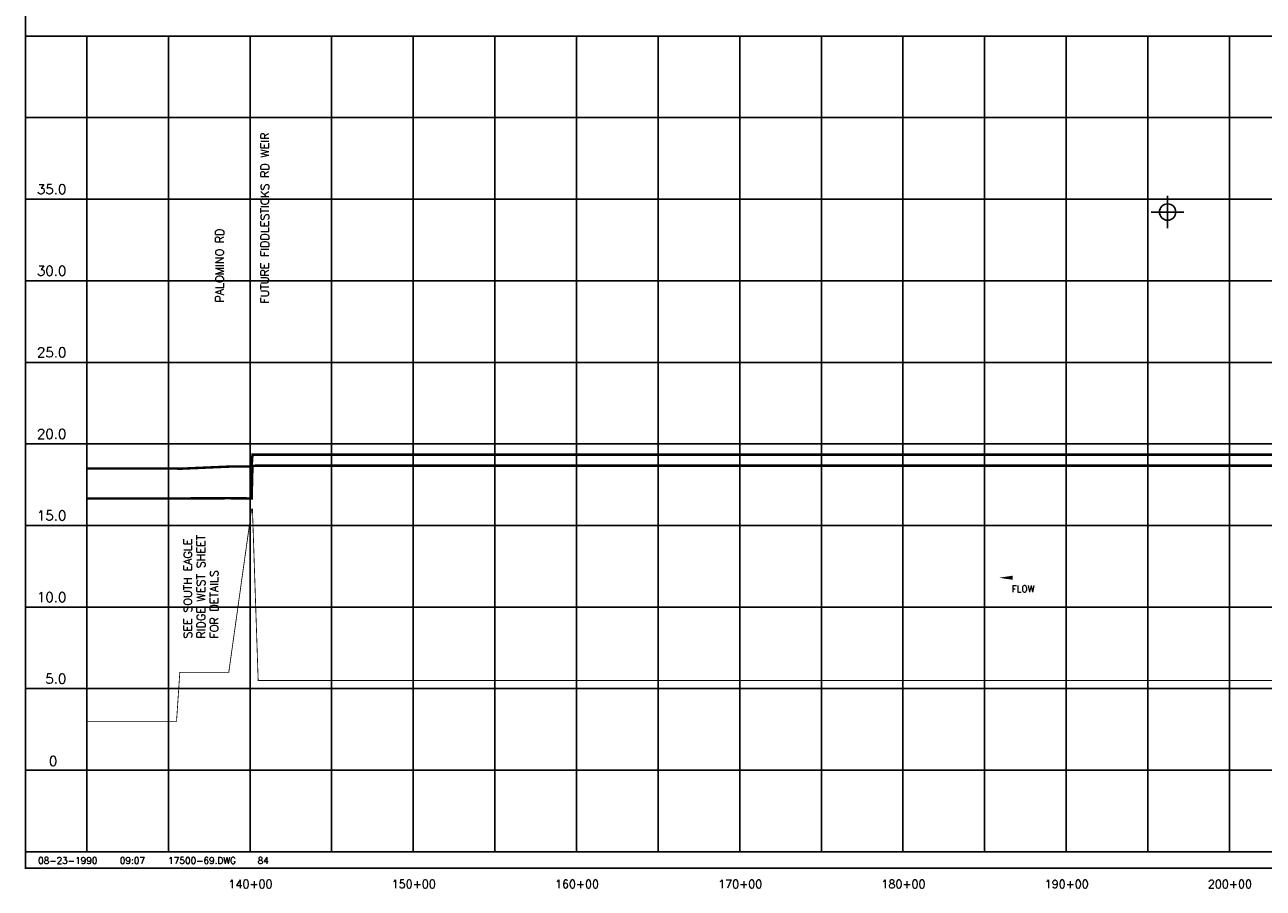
# Model space of a CAD drawing. Extents: x 224320 to 241080, y 782394 to 793121.
# Tile 1 of 6: x 224320 to 231907, y 782533 to 787825. Entities that reach past the tile are written whole.
import ezdxf
from ezdxf.enums import TextEntityAlignment as Align

# ---------------------------------------------------------------- set-up
doc = ezdxf.new("R2010")
doc.units = 0
doc.header["$LTSCALE"] = 800
doc.header["$PDMODE"] = 34
doc.header["$PDSIZE"] = 100
doc.linetypes.add('DASHED', pattern=[0])
doc.layers.get('0').update_dxf_attribs({"linetype": 'CONTINUOUS'})
for name, color, linetype in [('BORDER', 1, 'CONTINUOUS'), ('FLOOD1', 15, 'CONTINUOUS'), ('FLOOD3', 15, 'CONTINUOUS'), ('GRID', 2, 'CONTINUOUS'), ('PLAKES', 5, 'CONTINUOUS'), ('SEC', 2, 'CONTINUOUS'), ('SPROF', 11, 'DASHED'), ('TEXT', 7, 'CONTINUOUS')]:
    doc.layers.add(name, color=color, linetype=linetype)
doc.styles.get("Standard").update_dxf_attribs({"font": 'ROMANT'})

# ---------------------------------------------------------------- blocks, each defined once
blk = doc.blocks.new('LOGON')
at = {"color": 0}
blk.add_attdef('DATE', text='', height=1, dxfattribs=at).set_placement((-1.87, 1.76), align=Align.RIGHT)
for tag, p in [('TIME', (1.56, 1.76)), ('DRAWING', (8.97, 1.76)), ('OPERATOR', (22.66, 1.76))]:
    blk.add_attdef(tag, p, '', height=1, dxfattribs=at)
blk = doc.blocks.new('FLARROW')
at = {"layer": 'PLAKES', "color": 0}
blk.add_lwpolyline([(0, 0, 0, 0.05, 0), (0.168, 0, 0, 0, -0.087559), (0.267, -0.018, 0, 0, 0.245722), (0.355, -0.006, 0, 0, -0.309425), (0.492, -0.004, 0, 0, 0), (0.558, -0.006, 0, 0, 0)], format="xyseb", dxfattribs=at)
blk.add_text('FLOW', height=0.08, dxfattribs=at).set_placement((0.295, -0.176), align=Align.CENTER)

msp = doc.modelspace()

# ---------------------------------------------------------------- linework, layer by layer
at = {"layer": 'BORDER', "color": 0, "const_width": 10}
msp.add_lwpolyline([(224325.3, 782655.9), (241075.3, 782655.9), (241075.3, 793115.9), (224325.3, 793115.9)], close=True, dxfattribs=at)
for points in [[(224325.3, 787755.9), (241075.3, 787755.9)], [(224325.3, 782755.9), (241075.3, 782755.9)]]:
    msp.add_lwpolyline(points, dxfattribs=at)
at = {"layer": 'FLOOD1', "color": 0, "const_width": 15}
msp.add_lwpolyline([(224700.3, 784921.9), (224900.1, 784921.9), (224950.1, 784921.9), (225250.1, 784921.9), (225270.1, 784921.9), (225570.1, 784922.9), (225710.1, 784921.9), (225715.1, 785121.9), (225750.1, 785122.9), (233950.1, 785122.9), (234010.1, 785122.9), (234065.4, 785123.8)], dxfattribs=at)
at = {"layer": 'FLOOD3', "color": 0, "const_width": 15}
msp.add_lwpolyline([(224700.3, 785104.9), (224900.1, 785104.9), (224950.1, 785104.9), (225250.1, 785104.9), (225270.1, 785103.9), (225570.1, 785116.9), (225710.1, 785117.9), (225715.1, 785189.9), (225750.1, 785189.9), (233950.1, 785189.9), (234010.1, 785189.9), (234077.9, 785195.8)], dxfattribs=at)
at = {"layer": 'GRID', "color": 0}
for points in [[(224700.3, 782755.9), (224700.3, 787755.9)], [(225200.3, 782755.9), (225200.3, 787755.9)], [(225700.3, 782755.9), (225700.3, 787755.9)], [(226200.3, 782755.9), (226200.3, 787755.9)], [(226700.3, 782755.9), (226700.3, 787755.9)], [(227200.3, 782755.9), (227200.3, 787755.9)], [(227700.3, 782755.9), (227700.3, 787755.9)], [(228200.3, 782755.9), (228200.3, 787755.9)], [(228700.3, 782755.9), (228700.3, 787755.9)], [(229200.3, 782755.9), (229200.3, 787755.9)], [(229700.3, 782755.9), (229700.3, 787755.9)], [(230200.3, 782755.9), (230200.3, 787755.9)], [(230700.3, 782755.9), (230700.3, 787755.9)], [(231200.3, 782755.9), (231200.3, 787755.9)], [(231700.3, 782755.9), (231700.3, 787755.9)], [(224325.3, 787255.9), (241075.3, 787255.9)], [(224325.3, 786755.9), (241075.3, 786755.9)], [(224325.3, 786255.9), (241075.3, 786255.9)], [(224325.3, 785755.9), (241075.3, 785755.9)], [(224325.3, 785255.9), (241075.3, 785255.9)], [(224325.3, 784755.9), (241075.3, 784755.9)], [(224325.3, 784255.9), (241075.3, 784255.9)], [(224325.3, 783755.9), (241075.3, 783755.9)], [(224325.3, 783255.9), (241075.3, 783255.9)]]:
    msp.add_lwpolyline(points, dxfattribs=at)
at = {"layer": 'SEC', "color": 0}
msp.add_point((231321.6, 786677.4), dxfattribs=at)
at = {"layer": 'SPROF', "color": 0, "const_width": 5}
msp.add_lwpolyline([(224700.3, 783555.9), (224900.1, 783555.9), (224950.1, 783555.9), (225250.1, 783555.9), (225270.1, 783855.9), (225570.1, 783855.9), (225710.1, 784855.9), (225715.1, 784855.9), (225750.1, 783805.9), (233950.1, 783805.9), (234010.1, 784055.9), (234310.1, 784055.9), (234320.1, 783805.9), (234425.1, 783805.9), (234530.1, 783805.9), (234550.1, 784085.9), (234850.1, 784085.9), (234870.1, 783805.9), (234900.1, 783805.9), (234920.1, 784005.9), (235220.1, 784005.9), (235280.1, 783805.9), (239900.1, 783805.9)], dxfattribs=at)

# ---------------------------------------------------------------- block references
at = {"layer": 'PLAKES', "color": 0, "xscale": 500, "yscale": 500, "zscale": 500}
msp.add_blockref('FLARROW', (230288.3, 784435.8), dxfattribs=at)
at = {"layer": 'TEXT', "color": 0, "xscale": 40, "yscale": 40, "zscale": 40, "rotation": 359.9998499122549}
msp.add_blockref('LOGON', (224840.3, 782611.9), dxfattribs=at).add_auto_attribs({'DATE': '08-23-1990', 'TIME': '09:07', 'OPERATOR': '84', 'DRAWING': '17500-69.DWG'})

# ---------------------------------------------------------------- texts
at = {"layer": 'TEXT', "color": 0}
for s, height, rotation, p in [('FUTURE FIDDLESTICKS RD WEIR', 50, 89.99985, (225815.6, 786115.5)), ('35.0', 60, 359.99991, (224395, 786787)), ('PALOMINO RD', 50, 89.99985, (225538.9, 786122.7)), ('30.0', 60, 359.99991, (224395, 786287)), ('25.0', 60, 359.99991, (224395, 785787)), ('20.0', 60, 359.99991, (224395, 785287)), ('15.0', 60, 359.99991, (224395, 784787)), ('SEE SOUTH EAGLE', 50, 90, (225343.9, 784063.3)), ('RIDGE WEST SHEET', 50, 90, (225424.9, 784063.3)), ('FOR DETAILS', 50, 90, (225505.8, 784063.3)), ('10.0', 60, 359.99991, (224395, 784287)), ('5.0', 60, 359.99991, (224446, 783787)), ('0', 60, 359.99991, (224468.4, 783282.2))]:
    msp.add_text(s, height=height, rotation=rotation, dxfattribs=at).set_placement(p)
for s, p in [('140+00', (225703.2, 782533.6)), ('150+00', (226703.2, 782533.6)), ('160+00', (227703.2, 782533.5)), ('170+00', (228703.2, 782533.5)), ('180+00', (229703.2, 782533.5)), ('190+00', (230703.2, 782533.5)), ('200+00', (231703.2, 782533.5))]:
    msp.add_text(s, height=50, rotation=359.99985, dxfattribs=at).set_placement(p, align=Align.CENTER)

doc.saveas('drawing.dxf')
